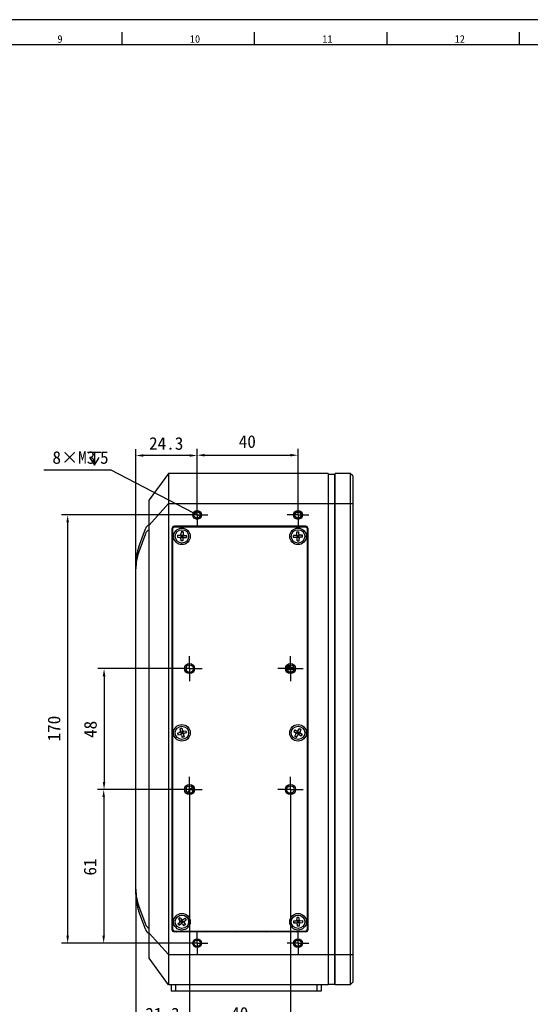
# Model space of a CAD drawing. Header units: millimetres. Extents: x 0 to 2731, y -3524 to -2222.
# Tile 35 of 221: x 432 to 635, y -2613 to -2222. Entities that reach past the tile are written whole.
import ezdxf

# ---------------------------------------------------------------- set-up
doc = ezdxf.new("R2010")
doc.units = ezdxf.units.MM
doc.header["$LTSCALE"] = 46.255
doc.header["$PDMODE"] = 3
doc.header["$PDSIZE"] = 8
doc.linetypes.add('CENTER', pattern=[0.6, 0.375, -0.075, 0.075, -0.075])
doc.layers.get('0').update_dxf_attribs({"linetype": 'CONTINUOUS'})
doc.layers.get('Defpoints').update_dxf_attribs({"linetype": 'CONTINUOUS'})
for name, color, linetype in [('00_COMPONENTS', 7, 'CONTINUOUS'), ('03_ALL_AXES', 7, 'CONTINUOUS'), ('51__DRAFT_DIMS', 7, 'CONTINUOUS')]:
    doc.layers.add(name, color=color, linetype=linetype)
doc.styles.get("Standard").update_dxf_attribs({"font": 'simfang.ttf'})
doc.styles.add('TEXTSTYLE_2', font='simfang.ttf')
doc.styles.add('TEXTSTYLE_4', font='simfang.ttf')
doc.dimstyles.new('DIMSTYLE_1', dxfattribs={"dimtxt": 5, "dimasz": 3, "dimexe": 2.5, "dimexo": 0.5, "dimgap": 1.25, "dimtad": 1, "dimdec": 1, "dimdsep": 46, "dimtxsty": 'Standard', "dimblk": '_FILLED', "dimblk1": '_FILLED', "dimblk2": '_FILLED', "dimcen": 0.09, "dimclrt": 3, "dimazin": 2, "dimtp": 0.5, "dimtm": 0.5, "dimtfac": 1, "dimtdec": 1, "dimtofl": 0, "dimtmove": 0, "dimatfit": 3, "dimldrblk": '_FILLED', "dimfxl": 1, "dimtolj": 1, "dimarcsym": 0})
doc.dimstyles.new('DIMSTYLE_3', dxfattribs={"dimtxt": 5, "dimasz": 3, "dimexe": 2.5, "dimexo": 0.5, "dimgap": 1.25, "dimtad": 1, "dimdsep": 46, "dimtxsty": 'Standard', "dimblk": '_FILLED', "dimblk1": '_FILLED', "dimblk2": '_FILLED', "dimcen": 0.09, "dimclrt": 3, "dimazin": 2, "dimtp": 0.3, "dimtm": 0.3, "dimtfac": 1, "dimtofl": 0, "dimtmove": 0, "dimatfit": 3, "dimldrblk": '_FILLED', "dimfxl": 1, "dimtolj": 1, "dimarcsym": 0})
doc.dimstyles.new('DIMSTYLE_4', dxfattribs={"dimtxt": 5, "dimasz": 3, "dimexe": 2.5, "dimexo": 0.5, "dimtad": 1, "dimdsep": 46, "dimtxsty": 'Standard', "dimblk": '_FILLED', "dimblk1": '_FILLED', "dimblk2": '_FILLED', "dimcen": 0.09, "dimclrt": 3, "dimazin": 2, "dimtp": 0.1, "dimtm": 0.1, "dimtfac": 1, "dimtofl": 0, "dimtmove": 0, "dimatfit": 1, "dimldrblk": '_FILLED', "dimfxl": 1, "dimtolj": 1, "dimarcsym": 0})
doc.dimstyles.new('DIMSTYLE_5', dxfattribs={"dimtxt": 3, "dimasz": 3, "dimexe": 2.5, "dimexo": 0.5, "dimgap": 0.75, "dimtad": 1, "dimdsep": 46, "dimtxsty": 'Standard', "dimblk": '_FILLED', "dimblk1": '_FILLED', "dimblk2": '_FILLED', "dimcen": 0.09, "dimclrt": 3, "dimazin": 2, "dimtp": 0.1, "dimtm": 0.1, "dimtfac": 1, "dimtofl": 0, "dimtmove": 0, "dimatfit": 3, "dimldrblk": '_FILLED', "dimfxl": 1, "dimtolj": 1, "dimarcsym": 0})

# ---------------------------------------------------------------- blocks, each defined once
blk = doc.blocks.new('_FILLED')
at = {"color": 0, "linetype": 'ByBlock'}
blk.add_solid([(0, 0), (-1, 0.17), (-1, -0.17)], dxfattribs=at)
blk = doc.blocks.new('*D223')
at = {"layer": '51__DRAFT_DIMS', "color": 0, "lineweight": -2}
for p, q in [((502.7, -2415.12), (502.7, -2392.84)), ((505.7, -2395.34), (539.7, -2395.34)), ((542.7, -2415.12), (542.7, -2392.84))]:
    blk.add_line(p, q, dxfattribs=at)
at = {"layer": 'Defpoints', "color": 0}
for p in [(542.7, -2395.34), (502.7, -2415.62), (542.7, -2415.62)]:
    blk.add_point(p, dxfattribs=at)
at = {"layer": '51__DRAFT_DIMS', "color": 0, "linetype": 'ByBlock', "lineweight": -2, "xscale": 3, "yscale": 3, "zscale": 3, "rotation": 180}
blk.add_blockref('_FILLED', (502.7, -2395.34), dxfattribs=at)
at = {"layer": '51__DRAFT_DIMS', "color": 0, "linetype": 'ByBlock', "lineweight": -2, "xscale": 3, "yscale": 3, "zscale": 3}
blk.add_blockref('_FILLED', (542.7, -2395.34), dxfattribs=at)
at = {"layer": '51__DRAFT_DIMS', "color": 3, "insert": (522.6, -2387.42), "char_height": 5, "attachment_point": 2, "line_spacing_factor": 0.9}
blk.add_mtext('\\A1;40', dxfattribs=at)
blk = doc.blocks.new('*D224')
at = {"layer": '51__DRAFT_DIMS', "color": 0, "lineweight": -2}
for p, q in [((498.94, -2419.05), (448.88, -2419.05)), ((451.38, -2422.05), (451.38, -2586.05)), ((498.42, -2589.05), (448.88, -2589.05))]:
    blk.add_line(p, q, dxfattribs=at)
at = {"layer": 'Defpoints', "color": 0}
for p in [(499.44, -2419.05), (451.38, -2589.05), (498.92, -2589.05)]:
    blk.add_point(p, dxfattribs=at)
at = {"layer": '51__DRAFT_DIMS', "color": 0, "linetype": 'ByBlock', "lineweight": -2, "xscale": 3, "yscale": 3, "zscale": 3}
for p, rotation in [((451.38, -2419.05), 90), ((451.38, -2589.05), 270)]:
    blk.add_blockref('_FILLED', p, dxfattribs=dict(at, rotation=rotation))
at = {"layer": '51__DRAFT_DIMS', "color": 3, "insert": (443.46, -2503.86), "char_height": 5, "attachment_point": 2, "rotation": 90, "line_spacing_factor": 0.9}
blk.add_mtext('\\A1;170', dxfattribs=at)
blk = doc.blocks.new('*D225')
at = {"layer": '51__DRAFT_DIMS', "color": 0, "lineweight": -2}
for p, q in [((494.9, -2480.05), (463.31, -2480.05)), ((465.81, -2483.05), (465.81, -2525.05)), ((494.9, -2528.05), (463.31, -2528.05))]:
    blk.add_line(p, q, dxfattribs=at)
at = {"layer": 'Defpoints', "color": 0}
for p in [(495.4, -2480.05), (465.81, -2528.05), (495.4, -2528.05)]:
    blk.add_point(p, dxfattribs=at)
at = {"layer": '51__DRAFT_DIMS', "color": 0, "linetype": 'ByBlock', "lineweight": -2, "xscale": 3, "yscale": 3, "zscale": 3}
for p, rotation in [((465.81, -2480.05), 90), ((465.81, -2528.05), 270)]:
    blk.add_blockref('_FILLED', p, dxfattribs=dict(at, rotation=rotation))
at = {"layer": '51__DRAFT_DIMS', "color": 3, "insert": (457.9, -2504.18), "char_height": 5, "attachment_point": 2, "rotation": 90, "line_spacing_factor": 0.9}
blk.add_mtext('\\A1;48', dxfattribs=at)
blk = doc.blocks.new('*D226')
at = {"layer": '51__DRAFT_DIMS', "color": 0, "lineweight": -2}
for p, q in [((496.14, -2528.05), (463.16, -2528.05)), ((465.66, -2531.05), (465.66, -2586.05)), ((499.15, -2589.05), (463.16, -2589.05))]:
    blk.add_line(p, q, dxfattribs=at)
at = {"layer": 'Defpoints', "color": 0}
for p in [(496.64, -2528.05), (465.66, -2589.05), (499.65, -2589.05)]:
    blk.add_point(p, dxfattribs=at)
at = {"layer": '51__DRAFT_DIMS', "color": 0, "linetype": 'ByBlock', "lineweight": -2, "xscale": 3, "yscale": 3, "zscale": 3}
for p, rotation in [((465.66, -2528.05), 90), ((465.66, -2589.05), 270)]:
    blk.add_blockref('_FILLED', p, dxfattribs=dict(at, rotation=rotation))
at = {"layer": '51__DRAFT_DIMS', "color": 3, "insert": (457.74, -2558.8), "char_height": 5, "attachment_point": 2, "rotation": 90, "line_spacing_factor": 0.9}
blk.add_mtext('\\A1;61', dxfattribs=at)
blk = doc.blocks.new('*D227')
at = {"layer": '51__DRAFT_DIMS', "color": 0, "lineweight": -2}
for p, q in [((499.7, -2531.69), (499.7, -2624.48)), ((478.4, -2568.1), (478.4, -2624.48)), ((496.7, -2621.98), (481.4, -2621.98))]:
    blk.add_line(p, q, dxfattribs=at)
at = {"layer": 'Defpoints', "color": 0}
for p in [(499.7, -2531.19), (478.4, -2567.6), (478.4, -2621.98)]:
    blk.add_point(p, dxfattribs=at)
at = {"layer": '51__DRAFT_DIMS', "color": 0, "linetype": 'ByBlock', "lineweight": -2, "xscale": 3, "yscale": 3, "zscale": 3, "rotation": 180}
blk.add_blockref('_FILLED', (478.4, -2621.98), dxfattribs=at)
at = {"layer": '51__DRAFT_DIMS', "color": 0, "linetype": 'ByBlock', "lineweight": -2, "xscale": 3, "yscale": 3, "zscale": 3}
blk.add_blockref('_FILLED', (499.7, -2621.98), dxfattribs=at)
at = {"layer": '51__DRAFT_DIMS', "color": 3, "insert": (488.95, -2614.68), "char_height": 5, "attachment_point": 2, "line_spacing_factor": 0.9}
blk.add_mtext('\\A1;21.3', dxfattribs=at)
blk = doc.blocks.new('*D228')
at = {"layer": '51__DRAFT_DIMS', "color": 0, "lineweight": -2}
for p, q in [((499.7, -2531.18), (499.7, -2624.8)), ((539.7, -2532.98), (539.7, -2624.8)), ((536.7, -2622.3), (502.7, -2622.3))]:
    blk.add_line(p, q, dxfattribs=at)
at = {"layer": 'Defpoints', "color": 0}
for p in [(499.7, -2530.68), (539.7, -2532.48), (499.7, -2622.3)]:
    blk.add_point(p, dxfattribs=at)
at = {"layer": '51__DRAFT_DIMS', "color": 0, "linetype": 'ByBlock', "lineweight": -2, "xscale": 3, "yscale": 3, "zscale": 3, "rotation": 180}
blk.add_blockref('_FILLED', (499.7, -2622.3), dxfattribs=at)
at = {"layer": '51__DRAFT_DIMS', "color": 0, "linetype": 'ByBlock', "lineweight": -2, "xscale": 3, "yscale": 3, "zscale": 3}
blk.add_blockref('_FILLED', (539.7, -2622.3), dxfattribs=at)
at = {"layer": '51__DRAFT_DIMS', "color": 3, "insert": (519.6, -2614.38), "char_height": 5, "attachment_point": 2, "line_spacing_factor": 0.9}
blk.add_mtext('\\A1;40', dxfattribs=at)
blk = doc.blocks.new('*D229')
at = {"layer": '51__DRAFT_DIMS', "color": 0, "lineweight": -2}
for p, q in [((478.4, -2440), (478.4, -2392.97)), ((499.7, -2395.47), (481.4, -2395.47)), ((502.7, -2415.88), (502.7, -2392.97))]:
    blk.add_line(p, q, dxfattribs=at)
at = {"layer": 'Defpoints', "color": 0}
for p in [(478.4, -2395.47), (502.7, -2416.38), (478.4, -2440.5)]:
    blk.add_point(p, dxfattribs=at)
at = {"layer": '51__DRAFT_DIMS', "color": 0, "linetype": 'ByBlock', "lineweight": -2, "xscale": 3, "yscale": 3, "zscale": 3, "rotation": 180}
blk.add_blockref('_FILLED', (478.4, -2395.47), dxfattribs=at)
at = {"layer": '51__DRAFT_DIMS', "color": 0, "linetype": 'ByBlock', "lineweight": -2, "xscale": 3, "yscale": 3, "zscale": 3}
blk.add_blockref('_FILLED', (502.7, -2395.47), dxfattribs=at)
at = {"layer": '51__DRAFT_DIMS', "color": 3, "insert": (490.45, -2388.17), "char_height": 5, "attachment_point": 2, "line_spacing_factor": 0.9}
blk.add_mtext('\\A1;24.3', dxfattribs=at)
blk = doc.blocks.new('*D230')
at = {"layer": '51__DRAFT_DIMS', "color": 0, "lineweight": -2}
for p in [(441.91, -2401.17), (501.37, -2418.36)]:
    blk.add_line(p, (468.36, -2401.17), dxfattribs=at)
at = {"layer": 'Defpoints', "color": 0}
for p in [(501.37, -2418.36), (504.03, -2419.74)]:
    blk.add_point(p, dxfattribs=at)
at = {"layer": '51__DRAFT_DIMS', "color": 0, "linetype": 'ByBlock', "lineweight": -2, "xscale": 3, "yscale": 3, "zscale": 3, "rotation": 332.4968346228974}
blk.add_blockref('_FILLED', (504.03, -2419.74), dxfattribs=at)
at = {"layer": '51__DRAFT_DIMS', "color": 3, "insert": (467.61, -2393.75), "char_height": 5, "attachment_point": 3, "line_spacing_factor": 0.9}
blk.add_mtext('\\A1;8×M3{\\Fgdt|c0; }5', dxfattribs=at)

msp = doc.modelspace()

# ---------------------------------------------------------------- linework, layer by layer
at = {"color": 7}
for p, q in [((841, -2222.462), (0, -2222.462)), ((473, -2232.462), (473, -2227.463)), ((525.5, -2232.462), (525.5, -2227.463)), ((578, -2232.462), (578, -2227.463)), ((630.5, -2232.462), (630.5, -2227.463)), ((831, -2232.462), (25, -2232.462))]:
    msp.add_line(p, q, dxfattribs=at)
at = {"layer": '00_COMPONENTS', "color": 7}
for p, q in [((491.4, -2402.548), (483.7, -2413.048)), ((491.4, -2402.548), (491.4, -2605.548)), ((554.7, -2402.548), (491.4, -2402.548)), ((554.7, -2402.548), (554.7, -2605.548)), ((554.8, -2605.248), (554.8, -2402.848)), ((554.8, -2402.848), (557.3, -2402.848)), ((557.3, -2605.248), (557.3, -2402.848)), ((557.4, -2605.548), (557.4, -2402.548)), ((563.4, -2402.548), (557.4, -2402.548)), ((563.4, -2402.548), (563.4, -2605.548)), ((564.4, -2403.548), (563.4, -2402.548)), ((564.4, -2403.548), (564.4, -2604.548)), ((554.8, -2403.748), (554.7, -2403.748)), ((557.4, -2403.748), (557.3, -2403.748)), ((483.7, -2595.048), (483.7, -2413.048)), ((479.606, -2431.657), (482.174, -2424.603)), ((482.174, -2426.603), (479.606, -2433.657)), ((492.7, -2424.548), (492.7, -2583.548)), ((492.9, -2424.848), (492.9, -2583.248)), ((545.7, -2423.548), (493.7, -2423.548)), ((545.5, -2423.848), (493.9, -2423.848)), ((494.953, -2427.135), (494.947, -2427.935)), ((494.953, -2427.135), (495.803, -2427.141)), ((496.149, -2428.09), (497.251, -2427.006)), ((496.158, -2426.998), (497.242, -2428.099)), ((496.314, -2425.795), (496.307, -2426.645)), ((497.114, -2425.802), (496.314, -2425.795)), ((497.114, -2425.829), (496.314, -2425.823)), ((497.114, -2425.802), (497.107, -2426.651)), ((542.128, -2427.029), (543.273, -2428.068)), ((542.181, -2428.121), (543.219, -2426.976)), ((542.216, -2425.82), (543.015, -2425.781)), ((542.257, -2426.669), (542.216, -2425.82)), ((542.217, -2425.847), (543.016, -2425.808)), ((542.281, -2427.168), (543.08, -2427.129)), ((543.056, -2426.63), (543.015, -2425.781)), ((543.119, -2427.928), (543.08, -2427.129)), ((544.429, -2427.064), (543.58, -2427.105)), ((544.44, -2427.864), (544.401, -2427.065)), ((544.468, -2427.863), (544.429, -2427.064)), ((546.5, -2583.248), (546.5, -2424.848)), ((546.7, -2583.548), (546.7, -2424.548)), ((494.947, -2427.935), (495.797, -2427.941)), ((494.981, -2427.135), (494.975, -2427.935)), ((496.293, -2428.445), (496.286, -2429.295)), ((497.086, -2429.301), (496.286, -2429.295)), ((497.087, -2429.274), (496.287, -2429.268)), ((496.303, -2427.145), (496.297, -2427.945)), ((497.097, -2427.951), (496.297, -2427.945)), ((497.1, -2427.551), (496.3, -2427.545)), ((497.103, -2427.151), (496.303, -2427.145)), ((496.703, -2427.148), (496.697, -2427.948)), ((497.093, -2428.451), (497.086, -2429.301)), ((497.103, -2427.151), (497.097, -2427.951)), ((497.597, -2427.955), (498.447, -2427.962)), ((497.603, -2427.155), (498.453, -2427.162)), ((498.426, -2427.162), (498.42, -2427.962)), ((498.453, -2427.162), (498.447, -2427.962)), ((541.782, -2427.192), (540.933, -2427.234)), ((540.972, -2428.033), (540.933, -2427.234)), ((540.999, -2428.031), (540.96, -2427.232)), ((541.821, -2427.992), (540.972, -2428.033)), ((542.32, -2427.967), (542.281, -2427.168)), ((542.301, -2427.568), (543.1, -2427.529)), ((542.32, -2427.967), (543.119, -2427.928)), ((542.386, -2429.316), (542.344, -2428.467)), ((542.384, -2429.288), (543.183, -2429.249)), ((542.386, -2429.316), (543.185, -2429.277)), ((542.72, -2427.948), (542.681, -2427.149)), ((543.185, -2429.277), (543.143, -2428.428)), ((544.468, -2427.863), (543.619, -2427.904)), ((478.4, -2569.599), (478.4, -2438.497)), ((498.5, -2480.945), (498.5, -2479.152)), ((541.05, -2479.648), (538.256, -2479.648)), ((541.05, -2480.448), (538.256, -2480.448)), ((538.7, -2479.198), (538.7, -2478.933)), ((539.1, -2479.198), (538.7, -2479.198)), ((538.7, -2481.164), (538.7, -2480.998)), ((538.7, -2480.998), (539.1, -2480.998)), ((539.696, -2478.55), (539.1, -2478.848)), ((539.1, -2478.848), (539.1, -2479.198)), ((539.1, -2480.998), (539.1, -2481.348)), ((539.1, -2481.348), (539.623, -2481.544)), ((496.622, -2503.755), (495.85, -2503.967)), ((495.85, -2503.967), (496.076, -2504.787)), ((496.629, -2503.781), (495.858, -2503.994)), ((496.028, -2505.166), (497.372, -2505.93)), ((496.98, -2505.057), (496.208, -2505.269)), ((496.208, -2505.269), (496.421, -2506.04)), ((496.318, -2506.22), (497.082, -2504.877)), ((496.594, -2505.163), (496.806, -2505.934)), ((496.622, -2503.755), (496.847, -2504.574)), ((496.98, -2505.057), (497.192, -2505.828)), ((497.462, -2504.924), (498.281, -2504.699)), ((498.255, -2504.706), (498.467, -2505.477)), ((498.281, -2504.699), (498.494, -2505.47)), ((541.394, -2504.317), (540.989, -2505.007)), ((540.989, -2505.007), (541.722, -2505.437)), ((541.418, -2504.331), (541.012, -2505.021)), ((541.394, -2504.317), (542.127, -2504.748)), ((542.558, -2505.001), (542.153, -2505.691)), ((542.903, -2505.203), (542.498, -2505.893)), ((542.895, -2506.296), (542.506, -2504.8)), ((542.558, -2505.001), (543.248, -2505.406)), ((542.811, -2504.57), (543.242, -2503.837)), ((543.228, -2503.86), (543.918, -2504.266)), ((543.242, -2503.837), (543.932, -2504.242)), ((543.501, -2504.975), (543.932, -2504.242)), ((494.907, -2505.627), (495.726, -2505.401)), ((494.907, -2505.627), (495.119, -2506.398)), ((494.933, -2505.62), (495.145, -2506.391)), ((495.119, -2506.398), (495.939, -2506.173)), ((497.086, -2505.442), (496.315, -2505.654)), ((497.192, -2505.828), (496.421, -2506.04)), ((496.553, -2506.522), (496.779, -2507.342)), ((497.543, -2507.103), (496.771, -2507.315)), ((497.55, -2507.13), (496.779, -2507.342)), ((497.325, -2506.31), (497.55, -2507.13)), ((497.674, -2505.695), (498.494, -2505.47)), ((541.469, -2506.855), (541.899, -2506.122)), ((541.469, -2506.855), (542.159, -2507.26)), ((541.483, -2506.831), (542.172, -2507.236)), ((541.952, -2505.743), (543.448, -2505.354)), ((542.153, -2505.691), (542.842, -2506.096)), ((542.159, -2507.26), (542.589, -2506.527)), ((542.355, -2505.346), (543.045, -2505.751)), ((543.248, -2505.406), (542.842, -2506.096)), ((543.274, -2506.349), (544.006, -2506.78)), ((543.679, -2505.659), (544.412, -2506.09)), ((544.388, -2506.076), (543.983, -2506.766)), ((544.412, -2506.09), (544.006, -2506.78)), ((498.5, -2528.945), (498.5, -2527.152)), ((479.606, -2574.44), (482.174, -2581.493)), ((482.174, -2583.493), (479.606, -2576.44)), ((495.944, -2578.92), (495.312, -2579.41)), ((495.312, -2579.41), (495.833, -2580.082)), ((495.961, -2578.942), (495.329, -2579.432)), ((495.944, -2578.92), (496.465, -2579.592)), ((497.167, -2579.681), (497.838, -2579.16)), ((497.817, -2579.177), (498.307, -2579.809)), ((497.838, -2579.16), (498.328, -2579.793)), ((543.019, -2578.782), (542.219, -2578.819)), ((542.219, -2578.819), (542.259, -2579.668)), ((543.02, -2578.809), (542.221, -2578.846)), ((543.019, -2578.782), (543.058, -2579.631)), ((495.072, -2581.304), (495.744, -2580.783)), ((495.072, -2581.304), (495.562, -2581.936)), ((495.094, -2581.287), (495.584, -2581.92)), ((495.562, -2581.936), (496.234, -2581.416)), ((495.934, -2580.451), (497.467, -2580.646)), ((496.771, -2579.987), (496.139, -2580.477)), ((496.139, -2580.477), (496.629, -2581.11)), ((497.016, -2580.303), (496.384, -2580.793)), ((496.455, -2580.232), (496.945, -2580.865)), ((496.603, -2581.315), (496.797, -2579.782)), ((497.261, -2580.619), (496.629, -2581.11)), ((496.771, -2579.987), (497.261, -2580.619)), ((496.935, -2581.505), (497.456, -2582.177)), ((498.072, -2581.665), (497.439, -2582.155)), ((498.088, -2581.687), (497.456, -2582.177)), ((497.568, -2581.015), (498.088, -2581.687)), ((497.657, -2580.313), (498.328, -2579.793)), ((540.934, -2580.23), (541.783, -2580.191)), ((540.934, -2580.23), (540.971, -2581.029)), ((540.961, -2580.229), (540.998, -2581.028)), ((540.971, -2581.029), (541.82, -2580.99)), ((542.129, -2580.028), (543.271, -2581.069)), ((542.18, -2581.12), (543.221, -2579.977)), ((543.081, -2580.13), (542.282, -2580.167)), ((542.282, -2580.167), (542.319, -2580.966)), ((543.1, -2580.53), (542.301, -2580.567)), ((543.118, -2580.929), (542.319, -2580.966)), ((542.342, -2581.466), (542.382, -2582.315)), ((543.18, -2582.25), (542.381, -2582.288)), ((543.181, -2582.278), (542.382, -2582.315)), ((542.682, -2580.149), (542.719, -2580.948)), ((543.081, -2580.13), (543.118, -2580.929)), ((543.142, -2581.429), (543.181, -2582.278)), ((543.581, -2580.107), (544.43, -2580.068)), ((543.618, -2580.906), (544.467, -2580.867)), ((544.402, -2580.069), (544.439, -2580.868)), ((544.43, -2580.068), (544.467, -2580.867)), ((545.7, -2584.548), (493.7, -2584.548)), ((493.9, -2584.248), (545.5, -2584.248)), ((491.4, -2605.548), (483.7, -2595.048)), ((554.7, -2605.548), (491.4, -2605.548)), ((492.4, -2605.548), (492.4, -2608.148)), ((551.9, -2605.548), (551.9, -2608.148)), ((554.8, -2604.348), (554.7, -2604.348)), ((554.8, -2605.248), (557.3, -2605.248)), ((557.4, -2604.348), (557.3, -2604.348)), ((563.4, -2605.548), (557.4, -2605.548)), ((564.4, -2604.548), (563.4, -2605.548)), ((551.9, -2608.148), (492.4, -2608.148))]:
    msp.add_line(p, q, dxfattribs=at)
at = {"layer": '00_COMPONENTS', "color": 4}
for p, q in [((491.4, -2414.548), (483.7, -2423.048)), ((491.4, -2414.548), (564.4, -2414.548)), ((500.646, -2423.848), (500.946, -2423.548)), ((512.539, -2423.848), (512.839, -2423.548)), ((524.433, -2423.848), (524.733, -2423.548)), ((536.326, -2423.848), (536.626, -2423.548)), ((546.5, -2425.568), (546.7, -2425.368)), ((492.7, -2431.794), (492.9, -2431.594)), ((546.5, -2437.461), (546.7, -2437.261)), ((492.7, -2443.687), (492.9, -2443.487)), ((546.5, -2449.355), (546.7, -2449.155)), ((492.7, -2455.581), (492.9, -2455.381)), ((546.5, -2461.248), (546.7, -2461.048)), ((492.7, -2467.474), (492.9, -2467.274)), ((546.5, -2473.142), (546.7, -2472.942)), ((492.7, -2479.368), (492.9, -2479.168)), ((540.05, -2480.448), (540.05, -2479.648)), ((546.5, -2485.036), (546.7, -2484.836)), ((492.7, -2491.261), (492.9, -2491.061)), ((546.5, -2496.929), (546.7, -2496.729)), ((492.7, -2503.155), (492.9, -2502.955)), ((546.5, -2508.823), (546.7, -2508.623)), ((492.7, -2515.048), (492.9, -2514.848)), ((546.5, -2520.716), (546.7, -2520.516)), ((492.7, -2526.942), (492.9, -2526.742)), ((500.462, -2527.566), (500.984, -2528.82)), ((546.5, -2532.61), (546.7, -2532.41)), ((492.7, -2538.836), (492.9, -2538.636)), ((546.5, -2544.503), (546.7, -2544.303)), ((492.7, -2550.729), (492.9, -2550.529)), ((546.5, -2556.397), (546.7, -2556.197)), ((492.7, -2562.623), (492.9, -2562.423)), ((546.5, -2568.29), (546.7, -2568.09)), ((492.7, -2574.516), (492.9, -2574.316)), ((546.5, -2580.184), (546.7, -2579.984)), ((491.4, -2593.548), (483.7, -2585.048)), ((494.562, -2584.548), (494.862, -2584.248)), ((506.455, -2584.548), (506.755, -2584.248)), ((518.349, -2584.548), (518.649, -2584.248)), ((530.242, -2584.548), (530.542, -2584.248)), ((542.136, -2584.548), (542.436, -2584.248)), ((491.4, -2593.548), (564.4, -2593.548)), ((494.15, -2605.548), (494.15, -2608.148)), ((550.15, -2605.548), (550.15, -2608.148))]:
    msp.add_line(p, q, dxfattribs=at)
at = {"layer": '00_COMPONENTS', "color": 7}
for centre, radius in [((502.7, -2419.048), 1.75), ((502.7, -2419.048), 1.25), ((542.7, -2419.048), 1.75), ((542.7, -2419.048), 1.25), ((496.7, -2427.548), 3.3), ((496.7, -2427.548), 2.65), ((542.7, -2427.548), 3.3), ((542.7, -2427.548), 2.65), ((499.7, -2480.048), 2), ((499.7, -2480.048), 1.499), ((539.7, -2480.048), 2), ((539.7, -2480.048), 1.499), ((496.7, -2505.548), 3.3), ((496.7, -2505.548), 2.65), ((542.7, -2505.548), 3.3), ((542.7, -2505.548), 2.65), ((499.7, -2528.048), 2), ((499.7, -2528.048), 1.499), ((539.7, -2528.048), 2), ((539.7, -2528.048), 1.499), ((496.7, -2580.548), 3.3), ((496.7, -2580.548), 2.65), ((542.7, -2580.548), 3.3), ((542.7, -2580.548), 2.65), ((502.7, -2589.048), 1.75), ((542.7, -2589.048), 1.75), ((502.7, -2589.048), 1.25), ((542.7, -2589.048), 1.25)]:
    msp.add_circle(centre, radius, dxfattribs=at)
at = {"layer": '00_COMPONENTS', "color": 4}
for centre in [(502.7, -2419.048), (542.7, -2419.048), (502.7, -2589.048), (542.7, -2589.048)]:
    msp.add_arc(centre, 1.5, 255, 195, dxfattribs=at)
at = {"layer": '00_COMPONENTS', "color": 7}
for centre, radius, start, end in [((484.993, -2425.629), 3, 115.52159, 160), ((484.993, -2427.629), 3, 115.52159, 160), ((493.7, -2424.548), 1, 90, 180), ((493.9, -2424.848), 1, 90, 180), ((495.807, -2426.641), 0.5, 269.55062, 359.55062), ((497.607, -2426.655), 0.5, 179.55062, 269.55062), ((541.758, -2426.693), 0.5, 272.78106, 2.78106), ((543.555, -2426.606), 0.5, 182.78106, 272.78106), ((545.5, -2424.848), 1, 0, 90), ((545.7, -2424.548), 1, 0, 90), ((495.793, -2428.441), 0.5, 359.55062, 89.55062), ((497.593, -2428.455), 0.5, 89.55062, 179.55062), ((541.845, -2428.491), 0.5, 2.78106, 92.78106), ((543.643, -2428.404), 0.5, 92.78106, 182.78106), ((498.4, -2438.497), 20, 160, 180), ((498.4, -2440.497), 20, 160, 180), ((541.05, -2480.048), 0.4, 75.84583, 90), ((541.05, -2480.048), 0.4, 270, 284.15417), ((495.594, -2504.919), 0.5, 285.3804, 15.3804), ((497.329, -2504.442), 0.5, 195.3804, 285.3804), ((542.38, -2504.316), 0.5, 239.56371, 329.56371), ((543.932, -2505.228), 0.5, 149.56371, 239.56371), ((496.071, -2506.655), 0.5, 15.3804, 105.3804), ((497.807, -2506.177), 0.5, 105.3804, 195.3804), ((541.468, -2505.868), 0.5, 329.56371, 59.56371), ((543.02, -2506.78), 0.5, 59.56371, 149.56371), ((501.375, -2529.759), 2.375, 112.61986, 171.02439), ((500.125, -2526.759), 0.875, 292.61986, 332.92538), ((498.4, -2567.599), 20, 180, 200), ((498.4, -2569.599), 20, 180, 200), ((484.993, -2580.467), 3, 200, 244.47841), ((493.9, -2583.248), 1, 180, 270), ((495.438, -2580.388), 0.5, 307.77362, 37.77362), ((496.54, -2581.811), 0.5, 37.77362, 127.77362), ((496.86, -2579.286), 0.5, 217.77362, 307.77362), ((497.963, -2580.708), 0.5, 127.77362, 217.77362), ((541.759, -2579.691), 0.5, 272.66091, 2.66091), ((541.843, -2581.489), 0.5, 2.66091, 92.66091), ((543.557, -2579.608), 0.5, 182.66091, 272.66091), ((543.641, -2581.406), 0.5, 92.66091, 182.66091), ((545.5, -2583.248), 1, 270, 0), ((484.993, -2582.467), 3, 200, 244.47841), ((493.7, -2583.548), 1, 180, 270), ((545.7, -2583.548), 1, 270, 0)]:
    msp.add_arc(centre, radius, start, end, dxfattribs=at)
at = {"layer": '03_ALL_AXES', "color": 1, "linetype": 'CENTER'}
for p, q in [((502.7, -2419.048), (502.7, -2414.798)), ((542.7, -2419.048), (542.7, -2414.798)), ((502.7, -2419.048), (498.45, -2419.048)), ((502.7, -2419.048), (502.7, -2423.298)), ((502.7, -2419.048), (506.95, -2419.048)), ((542.7, -2419.048), (538.45, -2419.048)), ((542.7, -2419.048), (542.7, -2423.298)), ((542.7, -2419.048), (546.95, -2419.048)), ((499.7, -2480.048), (499.7, -2475.048)), ((539.7, -2480.048), (539.7, -2475.048)), ((499.7, -2480.048), (494.7, -2480.048)), ((499.7, -2480.048), (499.7, -2485.048)), ((499.7, -2480.048), (504.7, -2480.048)), ((539.7, -2480.048), (534.7, -2480.048)), ((539.7, -2480.048), (539.7, -2485.048)), ((539.7, -2480.048), (544.7, -2480.048)), ((499.7, -2528.048), (499.7, -2523.048)), ((539.7, -2528.048), (539.7, -2523.048)), ((499.7, -2528.048), (494.7, -2528.048)), ((499.7, -2528.048), (499.7, -2533.048)), ((499.7, -2528.048), (504.7, -2528.048)), ((539.7, -2528.048), (534.7, -2528.048)), ((539.7, -2528.048), (544.7, -2528.048)), ((539.7, -2528.048), (539.7, -2533.048)), ((502.7, -2589.048), (502.7, -2584.798)), ((542.7, -2589.048), (542.7, -2584.798)), ((502.7, -2589.048), (498.45, -2589.048)), ((502.7, -2589.048), (506.95, -2589.048)), ((502.7, -2589.048), (502.7, -2593.298)), ((542.7, -2589.048), (538.45, -2589.048)), ((542.7, -2589.048), (546.95, -2589.048)), ((542.7, -2589.048), (542.7, -2593.298))]:
    msp.add_line(p, q, dxfattribs=at)
at = {"layer": '51__DRAFT_DIMS', "color": 3}
for p, q in [((459.261, -2394.136), (464.677, -2394.136)), ((461.969, -2394.136), (461.969, -2399.344))]:
    msp.add_line(p, q, dxfattribs=at)
msp.add_lwpolyline([(460.094, -2396.219), (461.969, -2399.344), (463.844, -2396.219)], dxfattribs=at)

# ---------------------------------------------------------------- texts
at = {"color": 3}
for s, style, p in [('9', 'TEXTSTYLE_2', (447.319, -2231.615)), ('10', 'TEXTSTYLE_4', (499.819, -2231.615)), ('11', 'TEXTSTYLE_4', (552.319, -2231.615)), ('12', 'TEXTSTYLE_4', (604.819, -2231.615))]:
    msp.add_text(s, height=3, dxfattribs=dict(at, style=style)).set_placement(p)

# ---------------------------------------------------------------- dimensions: what is measured, and where the dimension line sits
at = {"layer": '51__DRAFT_DIMS', "color": 4}
dim = msp.add_linear_dim(base=(542.7, -2395.341), p1=(502.7, -2415.625), p2=(542.7, -2415.625), dimstyle='DIMSTYLE_1', dxfattribs=at)
dim.commit()
dim.dimension.update_dxf_attribs({"geometry": '*D223', "text_midpoint": (522.598, -2395.341), "dimtype": 160})
for base, p1, p2, picture, middle in [((478.4, -2395.465), (502.7, -2416.381), (478.4, -2440.497), '*D229', (490.448, -2395.465)), ((478.4, -2621.976), (499.7, -2531.19), (478.4, -2567.599), '*D227', (488.948, -2621.976))]:
    dim = msp.add_linear_dim(base=base, p1=p1, p2=p2, angle=180, dimstyle='DIMSTYLE_4', override={"dimpost": '<>'}, dxfattribs=at)
    dim.commit()
    dim.dimension.update_dxf_attribs({"geometry": picture, "text_midpoint": middle, "dimtype": 160})
dim = msp.add_diameter_dim_2p(p1=(501.37, -2418.356), p2=(504.031, -2419.741), text='8×M3{\\Fgdt|c0; }5', dimstyle='DIMSTYLE_5', override={"dimtxt": 5, "dimtih": 1, "dimtoh": 1, "dimtxsty": 'Standard'}, dxfattribs=at)
dim.commit()
dim.dimension.update_dxf_attribs({"geometry": '*D230', "text_midpoint": (454.759, -2401.168), "dimtype": 163})
for base, p1, p2, angle, dimstyle, picture, middle in [((451.38, -2589.048), (499.441, -2419.048), (498.925, -2589.048), 270, 'DIMSTYLE_3', '*D224', (451.38, -2503.863)), ((465.814, -2528.048), (495.395, -2480.048), (495.395, -2528.048), 270, 'DIMSTYLE_1', '*D225', (465.814, -2504.18)), ((465.66, -2589.048), (496.639, -2528.048), (499.651, -2589.048), 270, 'DIMSTYLE_1', '*D226', (465.66, -2558.797)), ((499.7, -2622.3), (539.7, -2532.48), (499.7, -2530.677), 180, 'DIMSTYLE_1', '*D228', (519.598, -2622.3))]:
    dim = msp.add_linear_dim(base=base, p1=p1, p2=p2, angle=angle, dimstyle=dimstyle, dxfattribs=at)
    dim.commit()
    dim.dimension.update_dxf_attribs({"geometry": picture, "text_midpoint": middle, "dimtype": 160})

doc.saveas('drawing.dxf')
